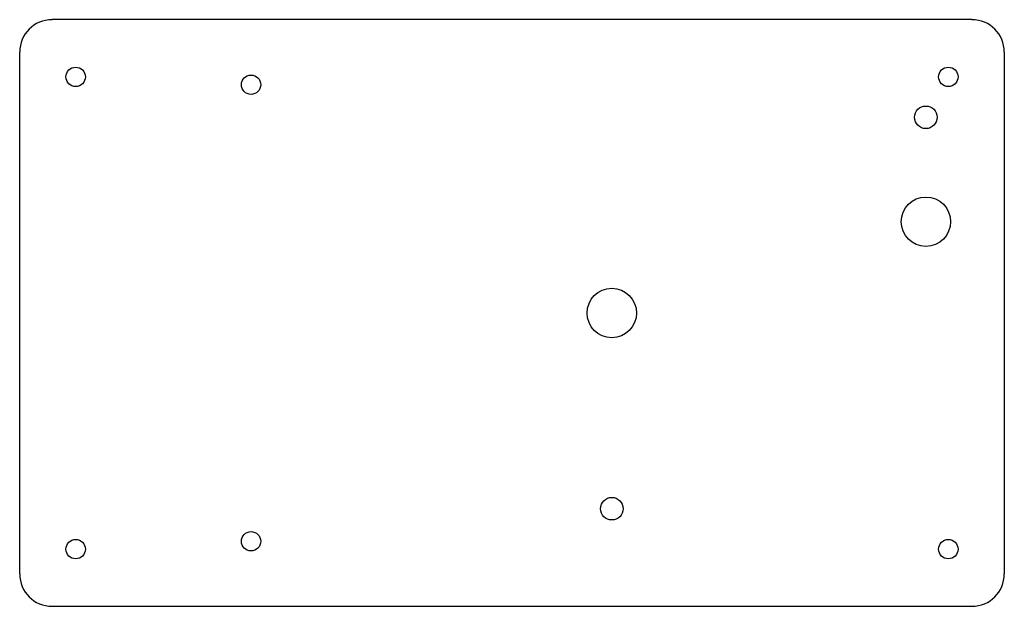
# Model space of a CAD drawing. Header units: millimetres. Extents: x -75 to 75, y -45 to 45.
import ezdxf

# ---------------------------------------------------------------- set-up
doc = ezdxf.new("R2010")
doc.units = ezdxf.units.MM
doc.layers.add('CUT', color=1, linetype='Continuous', true_color=0xe61f19)

msp = doc.modelspace()

# ---------------------------------------------------------------- linework, layer by layer
at = {"layer": 'CUT', "true_color": 0xe61f19}
for p, q in [((70.5, 44.97), (-70.5, 44.97)), ((-75.47, 40), (-75.47, -40)), ((75.47, -40), (75.47, 40)), ((-70.5, -44.96), (70.5, -44.96))]:
    msp.add_line(p, q, dxfattribs=at)
for centre, radius in [((-66.88, 36.2), 1.49), ((-40, 35), 1.48), ((66.88, 36.2), 1.49), ((63.45, 30), 1.73), ((63.45, 14), 3.78), ((15.3, 0), 3.79), ((15.3, -30), 1.73), ((-40, -35), 1.48), ((-66.88, -36.2), 1.49), ((66.88, -36.2), 1.49)]:
    msp.add_circle(centre, radius, dxfattribs=at)
for centre, start, end in [((-70.5, 40), -270, -180), ((70.5, 40), 0, 90), ((-70.5, -40), -180, -90), ((70.5, -40), -90, 0)]:
    msp.add_arc(centre, 4.96, start, end, dxfattribs=at)

doc.saveas('drawing.dxf')
